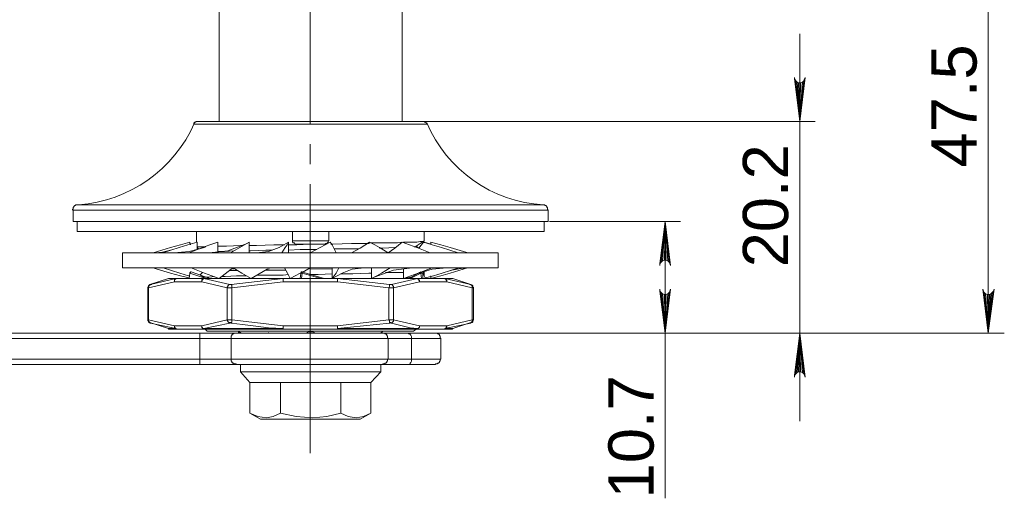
# Model space of a CAD drawing. Header units: millimetres. Extents: x 1769 to 2159, y 1684 to 1953.
# Tile 3 of 9: x 1865 to 1958, y 1856 to 1902. Entities that reach past the tile are written whole.
import ezdxf

# ---------------------------------------------------------------- set-up
doc = ezdxf.new("R2010")
doc.units = ezdxf.units.MM
for name, color, linetype in [('PDF2_几何图形', 7, 'Continuous'), ('PDF2_实体填充', 7, 'Continuous'), ('PDF2_文字', 7, 'Continuous')]:
    doc.layers.add(name, color=color, linetype=linetype)
doc.styles.add('PDF Arial', font='arial.ttf')

msp = doc.modelspace()

# ---------------------------------------------------------------- linework, layer by layer
at = {"layer": 'PDF2_几何图形', "color": 3, "lineweight": 18}
for points in [[(1956.845, 1919.153), (1956.845, 1871.666)], [(1938.879, 1900.234), (1938.879, 1891.854), (1938.879, 1871.666), (1938.879, 1863.286)], [(1892.472, 1891.854), (1940.339, 1891.854)], [(1915.009, 1882.332), (1927.515, 1882.332)], [(1926.055, 1882.332), (1926.055, 1871.666), (1926.055, 1855.922)], [(1885.298, 1871.666), (1940.339, 1871.666)], [(1901.677, 1871.666), (1958.369, 1871.666)], [(1904.343, 1871.666), (1927.515, 1871.666)]]:
    msp.add_lwpolyline(points, dxfattribs=at)
at = {"layer": 'PDF2_几何图形', "lineweight": 18}
for points in [[(1892.218, 1891.6), (1892.218, 1917.185)], [(1892.218, 1887.791), (1892.218, 1889.696)], [(1892.218, 1860.239), (1892.218, 1885.887)]]:
    msp.add_lwpolyline(points, dxfattribs=at)
at = {"layer": 'PDF2_几何图形', "lineweight": 20}
for points in [[(1888.853, 1912.614), (1888.599, 1912.677), (1887.837, 1912.995), (1887.457, 1913.122), (1886.758, 1913.503), (1886.123, 1913.757), (1885.742, 1913.947), (1885.298, 1914.201), (1884.536, 1914.582), (1883.965, 1914.899), (1883.584, 1915.153), (1883.521, 1915.153), (1883.267, 1915.28), (1882.886, 1915.471), (1882.759, 1915.471), (1882.822, 1915.407), (1883.013, 1915.28), (1883.076, 1915.217), (1883.14, 1915.153), (1883.267, 1915.026), (1883.33, 1914.899), (1883.394, 1914.709), (1883.521, 1914.201), (1883.521, 1891.854)], [(1892.154, 1891.854), (1890.186, 1891.854), (1888.218, 1891.854), (1886.314, 1891.854), (1884.6, 1891.854), (1883.267, 1891.854), (1882.695, 1891.854), (1882.251, 1891.854), (1881.743, 1891.854), (1881.552, 1891.854), (1881.489, 1891.854), (1881.426, 1891.854), (1881.362, 1891.854), (1881.299, 1891.854), (1881.299, 1891.791), (1881.235, 1891.791), (1881.172, 1891.791), (1881.172, 1891.727), (1881.108, 1891.727), (1881.108, 1891.664), (1881.108, 1891.6), (1881.172, 1891.6), (1881.362, 1891.6), (1881.743, 1891.6), (1882.251, 1891.6), (1882.949, 1891.6), (1883.774, 1891.6), (1884.727, 1891.6), (1885.806, 1891.6), (1886.949, 1891.6), (1888.218, 1891.6), (1889.552, 1891.6), (1890.885, 1891.6), (1892.218, 1891.6), (1893.615, 1891.6), (1894.948, 1891.6), (1896.281, 1891.6), (1897.487, 1891.6), (1898.693, 1891.6), (1899.709, 1891.6), (1900.661, 1891.6), (1901.487, 1891.6), (1902.185, 1891.6), (1902.756, 1891.6), (1903.137, 1891.6), (1903.328, 1891.6), (1903.391, 1891.6), (1903.328, 1891.664), (1903.264, 1891.727), (1903.201, 1891.791), (1903.137, 1891.791), (1903.074, 1891.854), (1903.01, 1891.854), (1902.947, 1891.854), (1902.756, 1891.854), (1902.185, 1891.854), (1901.169, 1891.854), (1899.773, 1891.854), (1898.058, 1891.854), (1897.17, 1891.854), (1896.154, 1891.854), (1894.186, 1891.854), (1892.218, 1891.854)], [(1914.882, 1883.411), (1914.818, 1883.411), (1914.628, 1883.411), (1914.184, 1883.411), (1913.676, 1883.411), (1912.977, 1883.411), (1912.089, 1883.411), (1911.073, 1883.411), (1909.93, 1883.411), (1908.66, 1883.411), (1907.264, 1883.411), (1905.74, 1883.411), (1904.153, 1883.411), (1902.439, 1883.411), (1900.661, 1883.411), (1898.82, 1883.411), (1896.916, 1883.411), (1895.011, 1883.411), (1893.043, 1883.411), (1891.139, 1883.411), (1889.171, 1883.411), (1887.266, 1883.411), (1885.362, 1883.411), (1883.521, 1883.411), (1881.806, 1883.411), (1880.092, 1883.411), (1878.505, 1883.411), (1876.982, 1883.411), (1875.648, 1883.411), (1874.379, 1883.411), (1873.236, 1883.411), (1872.22, 1883.411), (1871.395, 1883.411), (1870.697, 1883.411), (1870.189, 1883.411), (1869.808, 1883.411), (1869.617, 1883.411), (1869.617, 1882.332), (1869.808, 1882.332), (1870.125, 1882.332), (1870.633, 1882.332), (1871.268, 1882.332), (1872.093, 1882.332), (1873.046, 1882.332), (1874.125, 1882.332), (1875.394, 1882.332), (1876.728, 1882.332), (1878.251, 1882.332), (1879.838, 1882.332), (1881.489, 1882.332), (1883.267, 1882.332), (1885.044, 1882.332), (1886.949, 1882.332), (1888.853, 1882.332), (1890.758, 1882.332), (1892.726, 1882.332), (1894.694, 1882.332), (1896.598, 1882.332), (1898.503, 1882.332), (1900.344, 1882.332), (1902.121, 1882.332), (1903.836, 1882.332), (1905.486, 1882.332), (1907.01, 1882.332), (1908.406, 1882.332), (1909.74, 1882.332), (1910.882, 1882.332), (1911.898, 1882.332), (1912.787, 1882.332), (1913.549, 1882.332), (1914.12, 1882.332), (1914.564, 1882.332), (1914.818, 1882.332), (1914.882, 1882.332), (1914.882, 1883.411), (1914.818, 1883.474), (1914.818, 1883.538), (1914.818, 1883.601), (1914.818, 1883.665), (1914.755, 1883.665), (1914.755, 1883.728), (1914.755, 1883.792), (1914.691, 1883.792), (1914.691, 1883.855), (1914.628, 1883.855), (1914.564, 1883.855), (1914.564, 1883.919), (1914.501, 1883.919), (1914.437, 1883.919), (1914.374, 1883.919)], [(1869.998, 1882.332), (1869.998, 1881.379), (1870.062, 1881.379), (1870.316, 1881.379), (1870.76, 1881.379), (1871.331, 1881.379), (1872.093, 1881.379), (1872.982, 1881.379), (1873.998, 1881.379), (1875.204, 1881.379), (1876.537, 1881.379), (1877.934, 1881.379), (1879.457, 1881.379), (1881.108, 1881.379), (1882.822, 1881.379), (1884.6, 1881.379), (1886.504, 1881.379), (1888.345, 1881.379), (1890.313, 1881.379), (1892.218, 1881.379), (1894.186, 1881.379), (1896.09, 1881.379), (1897.995, 1881.379), (1899.836, 1881.379), (1901.614, 1881.379), (1903.328, 1881.379), (1904.978, 1881.379), (1906.565, 1881.379), (1907.962, 1881.379), (1909.295, 1881.379), (1910.438, 1881.379), (1911.517, 1881.379), (1912.406, 1881.379), (1913.168, 1881.379), (1913.739, 1881.379), (1914.12, 1881.379), (1914.374, 1881.379), (1914.501, 1881.379), (1914.501, 1882.332)], [(1881.362, 1881.379), (1881.362, 1880.364)], [(1890.504, 1881.379), (1890.504, 1880.491), (1890.504, 1880.427), (1890.504, 1880.364), (1890.567, 1880.364), (1890.567, 1880.3), (1890.631, 1880.3), (1890.694, 1880.3), (1890.758, 1880.237)], [(1890.758, 1880.173), (1890.885, 1880.173), (1891.012, 1880.173), (1891.202, 1880.173), (1891.456, 1880.173), (1891.71, 1880.173), (1892.218, 1880.173), (1892.789, 1880.173), (1893.043, 1880.173), (1893.234, 1880.173), (1893.424, 1880.173), (1893.615, 1880.173), (1893.678, 1880.173), (1893.678, 1880.237), (1893.742, 1880.237), (1893.805, 1880.237), (1893.868, 1880.3), (1893.932, 1880.364), (1893.932, 1880.427), (1893.932, 1880.491), (1893.995, 1880.491), (1893.995, 1881.379)], [(1906.311, 1879.348), (1904.724, 1879.856), (1903.836, 1880.11), (1903.01, 1880.364), (1902.566, 1879.792), (1902.312, 1879.983), (1902.693, 1880.237), (1903.074, 1880.491), (1903.074, 1881.379)], [(1894.694, 1879.348), (1894.44, 1879.856), (1894.313, 1880.11), (1894.122, 1880.364), (1892.218, 1879.348), (1890.504, 1879.348), (1888.79, 1879.348), (1887.139, 1879.348), (1885.489, 1879.348), (1883.901, 1879.348), (1882.441, 1879.348), (1881.045, 1879.348), (1879.711, 1879.348), (1878.569, 1879.348), (1877.489, 1879.348), (1876.601, 1879.348), (1875.839, 1879.348), (1875.204, 1879.348), (1874.76, 1879.348), (1874.506, 1879.348), (1874.379, 1879.348), (1874.315, 1879.348), (1874.315, 1877.888), (1874.379, 1877.888), (1874.506, 1877.888), (1874.76, 1877.888), (1875.204, 1877.888), (1875.839, 1877.888), (1876.601, 1877.888), (1877.489, 1877.888), (1878.569, 1877.888), (1879.711, 1877.888), (1881.045, 1877.888), (1882.441, 1877.888), (1883.901, 1877.888), (1885.489, 1877.888), (1887.139, 1877.888), (1888.79, 1877.888), (1890.504, 1877.888), (1892.218, 1877.888), (1892.281, 1877.888)], [(1880.791, 1880.11), (1880.727, 1880.364), (1879.838, 1880.11), (1878.886, 1879.856), (1877.236, 1879.348)], [(1881.426, 1879.665), (1881.426, 1880.364), (1880.537, 1880.11), (1879.711, 1879.856), (1878.124, 1879.348)], [(1884.917, 1879.538), (1884.028, 1879.475), (1883.394, 1879.475), (1883.394, 1880.364), (1882.632, 1880.11), (1881.933, 1879.856), (1880.664, 1879.348)], [(1880.727, 1880.173), (1880.727, 1880.364)], [(1882.251, 1879.919), (1881.933, 1879.919), (1881.679, 1879.919), (1881.489, 1879.919), (1881.426, 1879.856), (1881.552, 1879.729)], [(1886.187, 1880.237), (1884.346, 1879.538), (1882.568, 1879.348)], [(1883.394, 1879.983), (1883.647, 1879.983), (1884.219, 1879.983), (1885.552, 1880.046), (1885.679, 1880.046)], [(1886.377, 1879.348), (1886.377, 1880.364), (1885.933, 1880.11), (1885.489, 1879.856), (1884.6, 1879.348)], [(1886.377, 1880.046), (1887.076, 1880.046), (1888.726, 1880.11), (1889.615, 1880.11), (1889.742, 1880.11)], [(1889.488, 1879.348), (1889.805, 1879.856), (1889.996, 1880.11), (1890.123, 1880.364), (1889.234, 1879.856), (1888.218, 1879.475), (1887.076, 1879.348)], [(1890.123, 1879.348), (1890.123, 1880.364)], [(1890.123, 1880.11), (1890.948, 1880.11), (1892.154, 1880.173)], [(1890.504, 1880.491), (1890.567, 1880.491), (1890.821, 1880.491), (1891.202, 1880.491), (1891.71, 1880.491), (1892.218, 1880.491), (1892.789, 1880.491), (1893.297, 1880.491), (1893.678, 1880.491), (1893.932, 1880.491), (1893.995, 1880.491)], [(1894.186, 1880.173), (1894.376, 1880.173), (1896.154, 1880.237), (1896.979, 1880.237), (1897.805, 1880.237), (1897.932, 1880.3)], [(1896.154, 1879.348), (1896.979, 1879.792), (1897.868, 1880.364), (1898.376, 1880.11), (1898.82, 1879.856), (1899.646, 1879.348), (1900.28, 1879.792), (1900.979, 1880.364), (1901.677, 1880.11), (1902.375, 1879.856), (1903.645, 1879.348)], [(1897.995, 1880.3), (1898.566, 1880.3), (1899.265, 1880.3), (1899.963, 1880.3), (1900.534, 1880.3), (1901.106, 1880.364), (1901.614, 1880.364), (1902.058, 1880.364), (1902.375, 1880.364), (1902.693, 1880.427), (1903.01, 1880.427), (1903.074, 1880.491)], [(1902.312, 1879.983), (1902.248, 1879.919), (1902.121, 1879.919)], [(1907.264, 1879.348), (1906.819, 1879.475), (1905.55, 1879.856), (1904.661, 1880.11), (1903.709, 1880.364), (1903.709, 1880.173), (1903.074, 1880.364), (1903.074, 1880.3)], [(1878.886, 1879.602), (1878.124, 1879.411), (1877.426, 1879.348)], [(1882.124, 1879.856), (1880.664, 1879.475), (1879.204, 1879.348)], [(1881.489, 1879.729), (1881.489, 1879.792)], [(1888.536, 1879.602), (1887.964, 1879.602), (1886.504, 1879.538), (1886.377, 1879.538)], [(1892.853, 1879.665), (1891.266, 1879.665), (1890.123, 1879.602)], [(1891.456, 1877.443), (1892.218, 1877.888), (1893.995, 1877.888), (1895.646, 1877.888), (1897.36, 1877.888), (1899.011, 1877.888), (1900.534, 1877.888), (1902.058, 1877.888), (1903.455, 1877.888), (1904.724, 1877.888), (1905.931, 1877.888), (1906.946, 1877.888), (1907.899, 1877.888), (1908.66, 1877.888), (1909.232, 1877.888), (1909.74, 1877.888), (1909.994, 1877.888), (1910.121, 1877.888), (1910.121, 1879.348), (1909.994, 1879.348), (1909.74, 1879.348), (1909.232, 1879.348), (1908.66, 1879.348), (1907.899, 1879.348), (1906.946, 1879.348), (1905.931, 1879.348), (1904.724, 1879.348), (1903.455, 1879.348), (1902.058, 1879.348), (1900.534, 1879.348), (1899.011, 1879.348), (1897.36, 1879.348), (1895.646, 1879.348), (1893.995, 1879.348), (1892.218, 1879.348), (1892.281, 1879.348)], [(1896.852, 1879.729), (1896.281, 1879.729), (1894.63, 1879.729), (1894.503, 1879.729)], [(1900.344, 1879.856), (1900.28, 1879.856), (1899.138, 1879.792), (1898.82, 1879.792)], [(1902.629, 1879.792), (1902.502, 1879.856)], [(1877.236, 1877.888), (1877.616, 1877.761), (1878.886, 1877.38), (1879.838, 1877.126), (1880.664, 1876.935)], [(1880.664, 1877.126), (1880.6, 1877.126), (1879.775, 1877.38), (1878.188, 1877.888)], [(1880.791, 1877.507), (1880.791, 1877.443), (1880.727, 1877.443), (1880.727, 1877.38), (1880.664, 1876.872), (1880.727, 1877.38)], [(1882.251, 1876.872), (1880.727, 1877.38), (1880.791, 1877.443), (1880.791, 1877.507), (1880.854, 1877.507), (1882.632, 1876.872)], [(1880.727, 1877.38), (1880.727, 1877.38)], [(1880.854, 1877.888), (1882.124, 1877.38), (1882.822, 1877.126), (1883.521, 1876.872), (1884.663, 1877.761), (1884.854, 1877.888), (1885.679, 1877.38), (1886.123, 1877.126), (1886.568, 1876.872), (1888.091, 1877.761), (1888.282, 1877.824)], [(1881.679, 1877.189), (1881.933, 1877.443)], [(1881.743, 1877.253), (1881.743, 1877.189), (1882.124, 1876.935)], [(1883.076, 1877.062), (1882.568, 1876.999), (1882.187, 1876.999)], [(1886.123, 1877.126), (1885.171, 1877.126), (1884.092, 1877.062), (1883.774, 1877.062)], [(1885.298, 1877.634), (1884.6, 1877.634), (1884.473, 1877.634)], [(1884.79, 1877.824), (1884.917, 1877.824)], [(1890.123, 1877.253), (1889.615, 1877.189), (1887.964, 1877.189), (1887.076, 1877.189)], [(1889.869, 1877.697), (1888.091, 1877.697), (1887.964, 1877.697)], [(1889.742, 1877.888), (1890.059, 1877.38), (1890.186, 1877.126), (1890.313, 1876.872), (1891.266, 1877.38)], [(1893.234, 1876.872), (1891.456, 1877.38), (1891.393, 1877.38), (1891.329, 1877.38), (1891.266, 1876.872)], [(1891.393, 1876.872), (1891.456, 1877.38), (1891.456, 1877.443), (1891.456, 1877.507), (1891.393, 1877.507), (1891.329, 1877.443)], [(1891.393, 1877.507), (1893.551, 1876.872)], [(1894.313, 1877.316), (1892.98, 1877.253), (1892.154, 1877.253)], [(1894.313, 1877.824), (1892.218, 1877.761)], [(1894.948, 1877.888), (1894.694, 1877.38), (1894.503, 1877.126), (1894.313, 1876.872), (1895.265, 1877.38), (1896.217, 1877.761), (1897.36, 1877.888)], [(1894.313, 1877.888), (1894.313, 1876.872)], [(1898.058, 1877.38), (1897.805, 1877.38), (1896.281, 1877.316), (1895.138, 1877.316)], [(1897.614, 1877.888), (1897.297, 1877.888)], [(1898.058, 1877.888), (1898.058, 1876.872), (1898.566, 1877.126), (1899.011, 1877.38), (1899.836, 1877.888)], [(1898.312, 1876.999), (1900.153, 1877.697), (1901.931, 1877.888)], [(1901.106, 1877.443), (1900.28, 1877.443), (1899.392, 1877.443)], [(1901.106, 1877.761), (1901.106, 1876.872), (1901.804, 1877.126), (1902.502, 1877.38), (1903.836, 1877.888)], [(1902.756, 1877.443), (1902.756, 1877.507), (1901.614, 1876.872)], [(1902.756, 1877.38), (1901.741, 1876.872)], [(1902.375, 1877.316), (1903.836, 1877.761), (1905.232, 1877.888)], [(1902.566, 1877.443), (1902.629, 1877.38), (1902.566, 1877.38)], [(1902.947, 1877.38), (1902.883, 1877.38), (1902.82, 1877.38), (1902.756, 1877.38), (1902.82, 1876.872)], [(1903.264, 1876.872), (1903.201, 1876.872), (1902.947, 1877.38), (1902.947, 1876.872)], [(1903.01, 1877.507), (1903.01, 1877.253)], [(1903.074, 1877.507), (1903.074, 1877.126)], [(1903.201, 1876.935), (1903.963, 1877.126), (1904.788, 1877.38), (1906.375, 1877.888)], [(1903.709, 1877.062), (1903.709, 1876.872), (1904.661, 1877.126), (1905.55, 1877.38), (1907.2, 1877.888)], [(1903.709, 1876.872), (1903.709, 1877.126)], [(1905.55, 1877.634), (1906.375, 1877.824), (1907.073, 1877.888)], [(1876.918, 1876.301), (1876.855, 1876.237), (1876.791, 1876.174), (1876.728, 1876.047), (1876.728, 1875.983), (1876.728, 1872.936), (1876.728, 1872.872), (1876.791, 1872.809), (1876.791, 1872.746), (1876.855, 1872.682), (1876.918, 1872.682), (1876.918, 1872.619), (1876.982, 1872.619), (1879.394, 1872.111), (1879.14, 1872.111), (1878.886, 1872.111), (1878.759, 1872.111), (1878.696, 1872.111)], [(1877.109, 1876.301), (1876.918, 1876.237)], [(1876.982, 1876.301), (1879.394, 1876.872), (1879.14, 1876.872), (1878.886, 1876.872), (1878.759, 1876.872), (1878.696, 1876.872)], [(1907.772, 1872.936), (1907.708, 1872.936), (1907.645, 1872.936), (1907.645, 1875.983), (1905.232, 1876.555), (1905.232, 1876.618), (1905.232, 1876.682), (1905.169, 1876.745), (1905.169, 1876.809), (1905.105, 1876.809), (1905.042, 1876.872), (1904.978, 1876.872), (1902.375, 1876.872), (1900.788, 1876.872), (1898.947, 1876.872), (1896.916, 1876.872), (1894.821, 1876.872), (1889.615, 1876.872), (1889.615, 1876.809), (1889.615, 1876.745), (1889.615, 1876.682), (1889.615, 1876.618), (1889.615, 1876.555), (1889.615, 1876.618), (1889.615, 1876.682), (1889.615, 1876.745), (1889.615, 1876.809), (1889.615, 1876.872), (1888.536, 1876.872), (1887.457, 1876.872), (1886.441, 1876.872), (1885.489, 1876.872), (1884.536, 1876.872), (1883.647, 1876.872), (1882.822, 1876.872), (1882.06, 1876.872), (1884.536, 1876.301), (1884.6, 1876.301), (1884.663, 1876.301), (1889.615, 1876.872), (1887.52, 1876.872), (1885.489, 1876.872), (1883.711, 1876.872), (1882.124, 1876.872), (1882.06, 1876.872), (1881.997, 1876.809), (1881.933, 1876.809), (1881.933, 1876.745), (1881.87, 1876.682), (1881.87, 1876.618), (1881.87, 1876.555), (1884.282, 1875.983), (1884.282, 1876.047), (1884.346, 1876.11), (1884.346, 1876.174), (1884.409, 1876.237), (1884.473, 1876.301), (1884.536, 1876.301)], [(1884.663, 1876.301), (1884.727, 1876.237), (1884.727, 1876.174), (1884.727, 1876.11), (1884.727, 1876.047), (1884.727, 1875.983), (1884.6, 1875.983), (1884.473, 1875.983), (1884.409, 1875.983), (1884.282, 1875.983), (1884.282, 1872.936), (1884.409, 1872.936), (1884.473, 1872.936), (1884.6, 1872.936), (1884.727, 1872.936), (1884.727, 1872.872), (1884.727, 1872.809), (1884.727, 1872.746), (1884.727, 1872.682), (1884.663, 1872.682), (1884.663, 1872.619)], [(1889.615, 1876.872), (1889.615, 1876.872)], [(1899.963, 1876.301), (1902.439, 1876.872), (1901.677, 1876.872), (1900.852, 1876.872), (1899.963, 1876.872), (1899.011, 1876.872), (1897.995, 1876.872), (1896.979, 1876.872), (1895.963, 1876.872), (1894.821, 1876.872), (1899.773, 1876.301), (1899.836, 1876.301), (1899.9, 1876.301), (1899.963, 1876.301), (1900.026, 1876.301), (1900.026, 1876.237), (1900.09, 1876.237), (1900.09, 1876.174), (1900.153, 1876.11), (1900.153, 1876.047), (1900.153, 1875.983), (1902.629, 1876.555), (1902.629, 1876.618), (1902.629, 1876.682), (1902.566, 1876.682), (1902.566, 1876.745), (1902.566, 1876.809), (1902.502, 1876.809), (1902.439, 1876.872), (1902.375, 1876.872), (1902.439, 1876.872), (1902.502, 1876.809), (1902.566, 1876.809), (1902.566, 1876.745), (1902.629, 1876.682), (1902.629, 1876.618), (1902.629, 1876.555), (1905.232, 1876.555), (1905.232, 1876.618), (1905.232, 1876.682), (1905.169, 1876.682), (1905.169, 1876.745), (1905.169, 1876.809), (1905.105, 1876.809), (1905.042, 1876.872), (1904.978, 1876.872), (1905.486, 1876.872), (1905.677, 1876.872), (1905.74, 1876.872), (1905.804, 1876.872), (1907.518, 1876.301), (1907.581, 1876.237), (1907.645, 1876.174), (1907.645, 1876.11), (1907.645, 1876.047), (1907.645, 1875.983), (1907.708, 1875.983), (1907.772, 1875.983), (1907.772, 1876.047)], [(1894.821, 1876.872), (1894.821, 1876.872)], [(1894.821, 1872.111), (1894.821, 1872.047), (1896.916, 1872.047), (1898.947, 1872.047), (1900.788, 1872.047), (1902.375, 1872.047), (1902.439, 1872.047), (1902.439, 1872.111), (1902.502, 1872.111), (1902.566, 1872.174), (1902.629, 1872.301), (1902.629, 1872.365), (1900.153, 1872.936), (1900.153, 1875.983), (1900.09, 1875.983), (1899.963, 1875.983), (1899.9, 1875.983), (1899.709, 1875.983), (1899.773, 1876.11), (1899.773, 1876.174), (1899.773, 1876.237), (1899.773, 1876.301)], [(1901.296, 1876.935), (1901.804, 1876.999)], [(1903.836, 1876.872), (1903.836, 1876.935)], [(1905.804, 1876.872), (1905.74, 1876.872), (1905.613, 1876.872), (1905.359, 1876.872), (1905.042, 1876.872), (1907.518, 1876.301), (1907.581, 1876.237), (1907.645, 1876.237), (1907.708, 1876.174), (1907.708, 1876.11)], [(1907.581, 1876.237), (1907.391, 1876.301)], [(1907.518, 1876.301), (1907.518, 1876.301)], [(1907.708, 1875.983), (1907.708, 1876.047), (1907.708, 1876.11), (1907.708, 1876.174), (1907.645, 1876.174)], [(1894.821, 1872.365), (1894.821, 1872.301), (1894.821, 1872.174), (1894.821, 1872.111), (1894.821, 1872.047), (1889.615, 1872.047), (1889.615, 1872.111), (1889.615, 1872.174), (1889.615, 1872.238), (1889.615, 1872.301), (1889.615, 1872.365), (1889.615, 1872.301), (1889.615, 1872.174), (1889.615, 1872.111), (1889.615, 1872.047), (1887.52, 1872.047), (1885.489, 1872.047), (1883.711, 1872.047), (1882.124, 1872.047), (1882.06, 1872.047), (1882.06, 1872.111), (1881.997, 1872.111), (1881.933, 1872.111), (1881.933, 1872.174), (1881.87, 1872.238), (1881.87, 1872.301), (1881.87, 1872.365), (1881.87, 1872.301), (1881.87, 1872.238), (1881.87, 1872.174), (1881.933, 1872.174), (1881.933, 1872.111), (1881.997, 1872.111), (1882.06, 1872.047), (1882.124, 1872.047), (1879.521, 1872.047), (1879.457, 1872.047), (1879.394, 1872.111), (1879.331, 1872.174), (1879.267, 1872.174), (1879.267, 1872.238), (1879.267, 1872.301), (1879.267, 1872.365), (1876.791, 1872.936), (1876.791, 1875.983), (1876.728, 1875.983)], [(1907.518, 1872.682), (1907.645, 1872.682), (1907.708, 1872.746), (1907.708, 1872.872), (1907.772, 1872.936), (1907.772, 1875.983)], [(1876.728, 1872.872), (1876.728, 1872.936), (1876.791, 1872.936), (1876.791, 1872.872), (1876.791, 1872.809), (1876.855, 1872.746), (1876.918, 1872.682), (1876.982, 1872.619)], [(1884.536, 1872.619), (1884.473, 1872.682), (1884.409, 1872.682), (1884.409, 1872.746), (1884.346, 1872.746), (1884.346, 1872.809), (1884.282, 1872.872), (1884.282, 1872.936), (1881.87, 1872.365), (1879.267, 1872.365), (1879.267, 1872.301), (1879.267, 1872.174), (1879.331, 1872.111), (1879.394, 1872.111), (1879.521, 1872.047), (1878.95, 1872.047), (1878.759, 1872.047), (1878.696, 1872.047), (1878.696, 1872.111), (1876.918, 1872.682), (1877.109, 1872.619)], [(1899.773, 1872.619), (1899.773, 1872.682), (1899.773, 1872.746), (1899.773, 1872.809), (1899.773, 1872.872), (1899.709, 1872.936), (1899.9, 1872.936), (1899.963, 1872.936), (1900.09, 1872.936), (1900.153, 1872.936), (1900.153, 1872.872), (1900.153, 1872.809), (1900.09, 1872.746), (1900.026, 1872.682), (1899.963, 1872.619)], [(1905.804, 1872.111), (1905.74, 1872.111), (1905.613, 1872.111), (1905.359, 1872.111), (1905.042, 1872.111), (1907.518, 1872.619)], [(1907.391, 1872.619), (1907.581, 1872.682)], [(1881.679, 1871.666), (1814.703, 1871.666)], [(1885.171, 1871.666), (1884.917, 1871.666), (1884.6, 1871.666), (1884.155, 1871.666), (1883.584, 1871.666), (1882.949, 1871.666), (1881.679, 1871.666), (1881.679, 1871.603), (1881.679, 1871.539), (1881.679, 1871.476), (1881.679, 1871.349), (1881.679, 1871.285), (1881.679, 1871.158), (1882.251, 1871.158), (1882.822, 1871.158), (1883.33, 1871.158), (1883.774, 1871.158), (1884.155, 1871.158), (1884.473, 1871.158), (1884.6, 1871.158), (1884.663, 1871.158), (1884.663, 1869.19), (1884.6, 1869.19), (1884.473, 1869.19), (1884.155, 1869.19), (1883.774, 1869.19), (1883.33, 1869.19), (1882.822, 1869.19), (1882.251, 1869.19), (1881.679, 1869.19), (1881.679, 1869.063), (1881.679, 1869), (1881.679, 1868.873), (1881.679, 1868.809), (1881.679, 1868.746), (1881.679, 1868.683)], [(1882.187, 1872.047), (1882.378, 1871.857), (1882.505, 1871.857), (1882.695, 1871.857), (1883.14, 1871.857), (1883.711, 1871.857), (1884.409, 1871.857), (1885.298, 1871.857), (1886.25, 1871.857), (1887.33, 1871.857), (1888.472, 1871.857), (1889.679, 1871.857), (1890.948, 1871.857), (1892.218, 1871.857), (1893.551, 1871.857), (1894.757, 1871.857), (1896.027, 1871.857), (1897.17, 1871.857), (1898.249, 1871.857), (1899.201, 1871.857), (1900.026, 1871.857), (1900.788, 1871.857), (1901.36, 1871.857), (1901.741, 1871.857), (1901.995, 1871.857), (1902.058, 1871.857), (1902.312, 1872.047)], [(1904.661, 1871.158), (1904.47, 1871.158), (1904.09, 1871.158), (1903.518, 1871.158), (1902.756, 1871.158), (1901.868, 1871.158), (1901.36, 1871.158), (1900.915, 1871.158), (1900.534, 1871.158), (1900.217, 1871.158), (1899.963, 1871.158), (1899.836, 1871.158), (1899.709, 1871.158), (1899.646, 1871.158), (1899.582, 1871.158), (1899.328, 1871.158), (1898.947, 1871.158), (1898.376, 1871.158), (1897.678, 1871.158), (1896.852, 1871.158), (1895.9, 1871.158), (1894.884, 1871.158), (1893.805, 1871.158), (1892.726, 1871.158), (1891.583, 1871.158), (1890.504, 1871.158), (1889.425, 1871.158), (1888.409, 1871.158), (1887.52, 1871.158), (1886.695, 1871.158), (1885.996, 1871.158), (1885.425, 1871.158), (1884.981, 1871.158), (1884.727, 1871.158), (1884.663, 1871.158), (1884.663, 1871.222), (1884.663, 1871.285), (1884.663, 1871.349), (1884.663, 1871.412), (1884.727, 1871.412), (1884.727, 1871.476), (1884.727, 1871.539), (1884.79, 1871.539), (1884.79, 1871.603), (1884.854, 1871.603), (1884.917, 1871.603), (1884.917, 1871.666), (1884.981, 1871.666), (1885.044, 1871.666), (1885.108, 1871.666), (1885.171, 1871.666), (1885.298, 1871.666), (1885.679, 1871.666), (1886.314, 1871.666), (1887.203, 1871.666), (1888.345, 1871.666), (1889.615, 1871.666), (1890.885, 1871.666), (1892.154, 1871.666), (1893.424, 1871.666), (1894.757, 1871.666), (1896.027, 1871.666), (1897.106, 1871.666), (1897.995, 1871.666), (1898.693, 1871.666), (1899.074, 1871.666), (1899.138, 1871.666), (1899.201, 1871.666), (1899.265, 1871.666), (1899.328, 1871.666), (1899.328, 1871.603), (1899.392, 1871.603), (1899.455, 1871.603), (1899.455, 1871.539), (1899.519, 1871.539), (1899.519, 1871.476), (1899.519, 1871.412), (1899.582, 1871.412), (1899.582, 1871.349), (1899.582, 1871.285), (1899.582, 1871.222), (1899.646, 1871.158), (1899.646, 1869.19), (1899.582, 1869.19), (1899.582, 1869.127), (1899.582, 1869.063), (1899.582, 1869), (1899.519, 1869), (1899.519, 1868.936), (1899.519, 1868.873), (1899.455, 1868.873), (1899.455, 1868.809), (1899.392, 1868.809), (1899.328, 1868.809), (1899.328, 1868.746), (1899.265, 1868.746), (1899.201, 1868.746), (1899.138, 1868.746), (1899.138, 1868.683), (1899.074, 1868.683), (1898.693, 1868.683), (1897.995, 1868.683), (1897.106, 1868.683), (1896.027, 1868.683), (1894.757, 1868.683), (1893.424, 1868.683), (1892.154, 1868.683), (1890.885, 1868.683), (1889.615, 1868.683), (1888.345, 1868.683), (1887.203, 1868.683), (1886.314, 1868.683), (1885.679, 1868.683), (1885.298, 1868.683), (1885.171, 1868.683)], [(1885.362, 1871.857), (1885.362, 1871.793), (1885.362, 1871.666)], [(1885.742, 1871.666), (1885.615, 1871.666), (1885.552, 1871.73), (1885.489, 1871.73), (1885.425, 1871.793), (1885.362, 1871.793)], [(1888.218, 1871.73), (1888.218, 1871.666)], [(1892.853, 1871.666), (1892.726, 1871.666), (1892.599, 1871.73), (1892.472, 1871.793), (1892.345, 1871.793), (1892.218, 1871.793), (1892.091, 1871.793), (1891.9, 1871.73)], [(1899.074, 1871.793), (1899.011, 1871.73), (1898.947, 1871.73)], [(1899.074, 1871.666), (1899.074, 1871.793), (1899.138, 1871.857)], [(1899.138, 1871.666), (1899.328, 1871.666), (1899.773, 1871.666), (1900.534, 1871.666), (1901.487, 1871.666), (1901.55, 1871.666), (1901.614, 1871.603), (1901.741, 1871.603), (1901.741, 1871.539), (1901.804, 1871.476), (1901.868, 1871.349), (1901.868, 1871.285), (1901.868, 1871.158), (1901.868, 1869.19), (1901.868, 1869.063), (1901.868, 1869), (1901.804, 1868.873), (1901.741, 1868.809), (1901.741, 1868.746), (1901.614, 1868.683), (1901.55, 1868.683), (1901.487, 1868.683), (1900.534, 1868.683), (1899.773, 1868.683), (1899.328, 1868.683), (1899.138, 1868.683)], [(1901.487, 1868.683), (1902.566, 1868.683), (1903.455, 1868.683), (1903.963, 1868.683), (1904.153, 1868.683), (1904.153, 1868.746), (1904.216, 1868.746), (1904.28, 1868.746), (1904.343, 1868.746), (1904.343, 1868.809), (1904.407, 1868.809), (1904.47, 1868.809), (1904.47, 1868.873), (1904.534, 1868.873), (1904.534, 1868.936), (1904.534, 1869), (1904.597, 1869), (1904.597, 1869.063), (1904.597, 1869.127), (1904.597, 1869.19), (1904.661, 1869.19), (1904.661, 1871.158), (1904.597, 1871.222), (1904.597, 1871.285), (1904.597, 1871.349), (1904.597, 1871.412), (1904.534, 1871.412), (1904.534, 1871.476), (1904.534, 1871.539), (1904.47, 1871.539), (1904.47, 1871.603), (1904.407, 1871.603), (1904.343, 1871.603), (1904.343, 1871.666), (1904.28, 1871.666), (1904.216, 1871.666), (1904.153, 1871.666), (1903.963, 1871.666), (1903.455, 1871.666), (1902.566, 1871.666), (1901.487, 1871.666)], [(1904.661, 1869.19), (1904.47, 1869.19), (1904.09, 1869.19), (1903.518, 1869.19), (1902.756, 1869.19), (1901.868, 1869.19), (1901.36, 1869.19), (1900.915, 1869.19), (1900.534, 1869.19), (1900.217, 1869.19), (1899.963, 1869.19), (1899.836, 1869.19), (1899.709, 1869.19), (1899.646, 1869.19), (1899.582, 1869.19), (1899.328, 1869.19), (1898.947, 1869.19), (1898.376, 1869.19), (1897.678, 1869.19), (1896.852, 1869.19), (1895.9, 1869.19), (1894.884, 1869.19), (1893.805, 1869.19), (1892.726, 1869.19), (1891.583, 1869.19), (1890.504, 1869.19), (1889.425, 1869.19), (1888.409, 1869.19), (1887.52, 1869.19), (1886.695, 1869.19), (1885.996, 1869.19), (1885.425, 1869.19), (1884.981, 1869.19), (1884.727, 1869.19), (1884.663, 1869.19), (1884.663, 1869.127), (1884.663, 1869.063), (1884.663, 1869), (1884.727, 1869), (1884.727, 1868.936), (1884.727, 1868.873), (1884.79, 1868.873), (1884.79, 1868.809), (1884.854, 1868.809), (1884.917, 1868.809), (1884.917, 1868.746), (1884.981, 1868.746), (1885.044, 1868.746), (1885.108, 1868.746), (1885.171, 1868.683), (1884.917, 1868.683), (1884.6, 1868.683), (1884.155, 1868.683), (1883.584, 1868.683), (1882.949, 1868.683), (1881.679, 1868.683), (1814.703, 1868.683)], [(1885.552, 1868.683), (1885.552, 1867.984), (1886.441, 1866.968), (1886.504, 1866.968), (1886.631, 1866.968), (1886.885, 1866.968), (1887.266, 1866.968), (1887.647, 1866.968), (1888.155, 1866.968), (1888.726, 1866.968), (1889.361, 1866.968), (1889.361, 1864.048), (1890.885, 1863.731), (1892.472, 1863.604), (1893.805, 1863.731), (1895.138, 1864.048)], [(1889.361, 1866.968), (1890.059, 1866.968), (1890.758, 1866.968), (1891.456, 1866.968), (1892.218, 1866.968), (1892.98, 1866.968), (1893.742, 1866.968), (1894.44, 1866.968), (1895.138, 1866.968), (1895.773, 1866.968), (1896.344, 1866.968), (1896.789, 1866.968), (1897.233, 1866.968), (1897.551, 1866.968), (1897.805, 1866.968), (1897.932, 1866.968), (1897.995, 1866.968), (1898.947, 1867.984), (1898.947, 1868.683)], [(1885.552, 1867.984), (1885.615, 1867.984), (1885.806, 1867.984), (1886.187, 1867.984), (1886.695, 1867.984), (1887.393, 1867.984), (1888.218, 1867.984), (1889.107, 1867.984), (1890.123, 1867.984), (1891.139, 1867.984), (1892.218, 1867.984), (1893.297, 1867.984), (1894.376, 1867.984), (1895.329, 1867.984), (1896.281, 1867.984), (1897.043, 1867.984), (1897.741, 1867.984), (1898.312, 1867.984), (1898.693, 1867.984), (1898.884, 1867.984), (1898.947, 1867.984)], [(1886.441, 1866.968), (1886.441, 1864.048)], [(1897.995, 1864.048), (1897.297, 1863.731), (1896.598, 1863.604), (1895.837, 1863.731), (1895.138, 1864.048), (1895.138, 1866.968)], [(1896.916, 1863.477), (1896.979, 1863.477), (1897.995, 1864.048), (1897.995, 1866.968)], [(1889.361, 1864.048), (1888.663, 1863.731), (1888.028, 1863.604), (1887.203, 1863.731), (1886.441, 1864.048), (1887.457, 1863.477), (1887.52, 1863.477)], [(1887.457, 1863.477), (1887.52, 1863.477), (1887.774, 1863.477), (1888.155, 1863.477), (1888.726, 1863.477), (1889.361, 1863.477), (1890.186, 1863.477), (1891.012, 1863.477), (1891.9, 1863.477), (1892.789, 1863.477), (1893.678, 1863.477), (1894.503, 1863.477), (1895.265, 1863.477), (1895.9, 1863.477), (1896.408, 1863.477), (1896.789, 1863.477), (1896.979, 1863.477)], [(1887.584, 1863.477), (1887.52, 1863.477), (1887.71, 1863.477), (1888.091, 1863.477), (1888.599, 1863.477), (1889.234, 1863.477), (1889.996, 1863.477), (1890.821, 1863.477), (1891.647, 1863.477), (1892.599, 1863.477), (1893.551, 1863.477), (1894.44, 1863.477), (1895.265, 1863.477), (1895.9, 1863.477), (1896.344, 1863.477)]]:
    msp.add_lwpolyline(points, dxfattribs=at)
for points in [[(1900.979, 1891.854), (1900.979, 1914.201), (1901.106, 1914.709), (1901.169, 1914.899), (1901.233, 1915.026), (1901.296, 1915.153), (1901.36, 1915.217), (1901.55, 1915.344), (1901.677, 1915.407), (1901.741, 1915.471), (1901.614, 1915.471), (1901.36, 1915.344), (1901.169, 1915.28), (1900.979, 1915.153, -0.027821), (1895.646, 1912.614)], [(1903.328, 1891.727, 0.286099), (1914.437, 1883.919), (1914.374, 1883.919), (1914.12, 1883.919), (1913.676, 1883.919), (1913.104, 1883.919), (1912.342, 1883.919), (1911.454, 1883.919), (1910.438, 1883.919), (1909.232, 1883.919), (1907.962, 1883.919), (1906.502, 1883.919), (1904.978, 1883.919), (1903.328, 1883.919), (1901.614, 1883.919), (1899.836, 1883.919), (1897.995, 1883.919), (1896.09, 1883.919), (1894.186, 1883.919), (1892.218, 1883.919), (1890.313, 1883.919), (1888.409, 1883.919), (1886.504, 1883.919), (1884.663, 1883.919), (1882.822, 1883.919), (1881.108, 1883.919), (1879.521, 1883.919), (1877.934, 1883.919), (1876.537, 1883.919), (1875.204, 1883.919), (1874.061, 1883.919), (1872.982, 1883.919), (1872.093, 1883.919), (1871.395, 1883.919), (1870.76, 1883.919), (1870.379, 1883.919), (1870.125, 1883.919), (1870.062, 1883.919), (1869.998, 1883.919), (1869.935, 1883.919), (1869.871, 1883.919), (1869.808, 1883.855), (1869.744, 1883.855), (1869.744, 1883.792), (1869.681, 1883.792), (1869.681, 1883.728), (1869.617, 1883.665), (1869.617, 1883.601), (1869.617, 1883.538), (1869.554, 1883.474), (1869.554, 1883.411)]]:
    msp.add_lwpolyline(points, format="xyb", dxfattribs=at)
at = {"layer": 'PDF2_几何图形', "color": 3, "lineweight": 18}
for points in [[(1938.879, 1891.854), (1938.371, 1895.917), (1938.371, 1896.044)], [(1938.879, 1891.854), (1938.498, 1895.727), (1938.371, 1895.917)], [(1938.879, 1891.854), (1939.387, 1896.044), (1939.323, 1895.917)], [(1938.879, 1891.854), (1939.323, 1895.917), (1939.26, 1895.727)], [(1938.879, 1891.854), (1938.625, 1895.6), (1938.498, 1895.727)], [(1938.879, 1891.854), (1938.752, 1895.536), (1938.625, 1895.6)], [(1938.879, 1891.854), (1938.943, 1895.536), (1938.752, 1895.536)], [(1938.879, 1891.854), (1939.26, 1895.727), (1939.133, 1895.6)], [(1938.879, 1891.854), (1939.133, 1895.6), (1938.943, 1895.536)], [(1926.055, 1882.332), (1925.547, 1878.142), (1925.547, 1878.332)], [(1926.055, 1882.332), (1925.547, 1878.332), (1925.674, 1878.459)], [(1926.055, 1882.332), (1925.674, 1878.459), (1925.801, 1878.586)], [(1926.055, 1882.332), (1925.801, 1878.586), (1925.992, 1878.65)], [(1926.055, 1882.332), (1925.992, 1878.65), (1926.119, 1878.65)], [(1926.055, 1882.332), (1926.119, 1878.65), (1926.309, 1878.586)], [(1926.055, 1882.332), (1926.309, 1878.586), (1926.436, 1878.459)], [(1926.055, 1882.332), (1926.436, 1878.459), (1926.5, 1878.332)], [(1926.055, 1882.332), (1926.5, 1878.332), (1926.563, 1878.142)], [(1926.055, 1871.666), (1925.547, 1875.666), (1925.547, 1875.856)], [(1926.055, 1871.666), (1925.674, 1875.539), (1925.547, 1875.666)], [(1926.055, 1871.666), (1925.801, 1875.412), (1925.674, 1875.539)], [(1926.055, 1871.666), (1925.992, 1875.348), (1925.801, 1875.412)], [(1926.055, 1871.666), (1926.119, 1875.348), (1925.992, 1875.348)], [(1926.055, 1871.666), (1926.563, 1875.856), (1926.5, 1875.666)], [(1926.055, 1871.666), (1926.5, 1875.666), (1926.436, 1875.539)], [(1926.055, 1871.666), (1926.436, 1875.539), (1926.309, 1875.412)], [(1926.055, 1871.666), (1926.309, 1875.412), (1926.119, 1875.348)], [(1956.845, 1871.666), (1956.401, 1875.666), (1956.337, 1875.856)], [(1956.845, 1871.666), (1956.464, 1875.539), (1956.401, 1875.666)], [(1956.845, 1871.666), (1956.591, 1875.412), (1956.464, 1875.539)], [(1956.845, 1871.666), (1956.782, 1875.348), (1956.591, 1875.412)], [(1956.845, 1871.666), (1956.972, 1875.348), (1956.782, 1875.348)], [(1956.845, 1871.666), (1957.417, 1875.856), (1957.353, 1875.666)], [(1956.845, 1871.666), (1957.353, 1875.666), (1957.226, 1875.539)], [(1956.845, 1871.666), (1957.226, 1875.539), (1957.099, 1875.412)], [(1956.845, 1871.666), (1957.099, 1875.412), (1956.972, 1875.348)], [(1938.879, 1871.666), (1938.371, 1867.667), (1938.498, 1867.794)], [(1938.879, 1871.666), (1938.371, 1867.476), (1938.371, 1867.667)], [(1938.879, 1871.666), (1938.498, 1867.794), (1938.625, 1867.921)], [(1938.879, 1871.666), (1938.625, 1867.921), (1938.752, 1867.984)], [(1938.879, 1871.666), (1938.752, 1867.984), (1938.943, 1867.984)], [(1938.879, 1871.666), (1939.323, 1867.667), (1939.387, 1867.476)], [(1938.879, 1871.666), (1939.133, 1867.921), (1939.26, 1867.794)], [(1938.879, 1871.666), (1938.943, 1867.984), (1939.133, 1867.921)], [(1938.879, 1871.666), (1939.26, 1867.794), (1939.323, 1867.667)]]:
    msp.add_lwpolyline(points, close=True, dxfattribs=at)
at = {"layer": 'PDF2_几何图形', "lineweight": 20}
for points in [[(1876.791, 1875.983), (1879.267, 1876.555), (1881.87, 1876.555), (1881.87, 1876.618), (1881.87, 1876.682), (1881.87, 1876.745), (1881.933, 1876.809), (1881.997, 1876.872), (1882.06, 1876.872), (1882.124, 1876.872), (1879.521, 1876.872), (1879.457, 1876.872), (1879.394, 1876.872), (1879.394, 1876.809), (1879.331, 1876.809), (1879.267, 1876.745), (1879.267, 1876.682), (1879.267, 1876.618), (1879.267, 1876.555), (1879.267, 1876.618), (1879.267, 1876.682), (1879.267, 1876.745), (1879.331, 1876.809), (1879.394, 1876.809), (1879.394, 1876.872), (1879.457, 1876.872), (1879.521, 1876.872), (1878.95, 1876.872), (1878.759, 1876.872), (1878.696, 1876.872), (1876.918, 1876.301), (1876.982, 1876.301), (1876.918, 1876.301), (1876.918, 1876.237), (1876.855, 1876.237), (1876.855, 1876.174), (1876.791, 1876.11), (1876.791, 1876.047)], [(1889.615, 1872.365), (1894.821, 1872.365), (1899.709, 1872.936), (1899.709, 1875.983), (1894.821, 1876.555), (1889.615, 1876.555), (1884.727, 1875.983), (1884.727, 1872.936)], [(1894.821, 1876.555), (1894.821, 1876.618), (1894.821, 1876.682), (1894.821, 1876.745), (1894.821, 1876.809), (1894.821, 1876.872), (1894.821, 1876.809), (1894.821, 1876.745), (1894.821, 1876.682), (1894.821, 1876.618)], [(1882.06, 1872.111), (1882.822, 1872.111), (1883.647, 1872.111), (1884.536, 1872.111), (1885.489, 1872.111), (1886.441, 1872.111), (1887.457, 1872.111), (1888.536, 1872.111), (1889.615, 1872.111), (1888.218, 1872.174), (1886.758, 1872.365), (1885.742, 1872.492), (1884.663, 1872.619), (1884.6, 1872.682), (1884.536, 1872.682), (1884.536, 1872.619)], [(1894.821, 1872.111), (1895.963, 1872.111), (1896.979, 1872.111), (1897.995, 1872.111), (1899.011, 1872.111), (1899.963, 1872.111), (1900.852, 1872.111), (1901.677, 1872.111), (1902.439, 1872.111), (1901.741, 1872.174), (1900.979, 1872.365), (1900.471, 1872.492), (1899.963, 1872.619), (1899.9, 1872.619), (1899.9, 1872.682), (1899.836, 1872.682), (1899.773, 1872.619)], [(1907.645, 1872.936), (1905.232, 1872.365), (1902.629, 1872.365), (1902.629, 1872.301), (1902.629, 1872.238), (1902.566, 1872.174), (1902.502, 1872.111), (1902.439, 1872.111), (1902.439, 1872.047), (1902.375, 1872.047), (1904.978, 1872.047), (1905.042, 1872.047), (1905.042, 1872.111), (1905.105, 1872.111), (1905.169, 1872.174), (1905.232, 1872.238), (1905.232, 1872.301), (1905.232, 1872.365), (1905.232, 1872.301), (1905.169, 1872.238), (1905.169, 1872.174), (1905.105, 1872.111), (1905.042, 1872.111), (1905.042, 1872.047), (1904.978, 1872.047), (1905.486, 1872.047), (1905.677, 1872.047), (1905.74, 1872.047), (1905.804, 1872.111), (1907.518, 1872.682), (1907.518, 1872.619), (1907.518, 1872.682), (1907.581, 1872.682), (1907.581, 1872.746), (1907.645, 1872.746), (1907.645, 1872.809), (1907.645, 1872.872)], [(1814.703, 1871.158), (1814.703, 1869.19), (1881.679, 1869.19), (1881.679, 1871.158)]]:
    msp.add_lwpolyline(points, close=True, dxfattribs=at)
msp.add_arc((1869.232, 1896.9), 13.012, 273.93684, 336.57588, dxfattribs=at)
at = {"layer": 'PDF2_实体填充', "color": 3, "lineweight": 0, "transparency": 33554559}
for points in [[(1938.879, 1891.854), (1938.371, 1895.917), (1938.371, 1896.044)], [(1938.879, 1891.854), (1938.498, 1895.727), (1938.371, 1895.917)], [(1938.879, 1891.854), (1939.387, 1896.044), (1939.323, 1895.917)], [(1938.879, 1891.854), (1939.323, 1895.917), (1939.26, 1895.727)], [(1938.879, 1891.854), (1938.625, 1895.6), (1938.498, 1895.727)], [(1938.879, 1891.854), (1938.752, 1895.536), (1938.625, 1895.6)], [(1938.879, 1891.854), (1938.943, 1895.536), (1938.752, 1895.536)], [(1938.879, 1891.854), (1939.26, 1895.727), (1939.133, 1895.6)], [(1938.879, 1891.854), (1939.133, 1895.6), (1938.943, 1895.536)], [(1926.055, 1882.332), (1925.547, 1878.142), (1925.547, 1878.332)], [(1926.055, 1882.332), (1925.547, 1878.332), (1925.674, 1878.459)], [(1926.055, 1882.332), (1925.674, 1878.459), (1925.801, 1878.586)], [(1926.055, 1882.332), (1925.801, 1878.586), (1925.992, 1878.65)], [(1926.055, 1882.332), (1925.992, 1878.65), (1926.119, 1878.65)], [(1926.055, 1882.332), (1926.119, 1878.65), (1926.309, 1878.586)], [(1926.055, 1882.332), (1926.309, 1878.586), (1926.436, 1878.459)], [(1926.055, 1882.332), (1926.436, 1878.459), (1926.5, 1878.332)], [(1926.055, 1882.332), (1926.5, 1878.332), (1926.563, 1878.142)], [(1926.055, 1871.666), (1925.547, 1875.666), (1925.547, 1875.856)], [(1926.055, 1871.666), (1925.674, 1875.539), (1925.547, 1875.666)], [(1926.055, 1871.666), (1925.801, 1875.412), (1925.674, 1875.539)], [(1926.055, 1871.666), (1925.992, 1875.348), (1925.801, 1875.412)], [(1926.055, 1871.666), (1926.119, 1875.348), (1925.992, 1875.348)], [(1926.055, 1871.666), (1926.563, 1875.856), (1926.5, 1875.666)], [(1926.055, 1871.666), (1926.5, 1875.666), (1926.436, 1875.539)], [(1926.055, 1871.666), (1926.436, 1875.539), (1926.309, 1875.412)], [(1926.055, 1871.666), (1926.309, 1875.412), (1926.119, 1875.348)], [(1956.845, 1871.666), (1956.401, 1875.666), (1956.337, 1875.856)], [(1956.845, 1871.666), (1956.464, 1875.539), (1956.401, 1875.666)], [(1956.845, 1871.666), (1956.591, 1875.412), (1956.464, 1875.539)], [(1956.845, 1871.666), (1956.782, 1875.348), (1956.591, 1875.412)], [(1956.845, 1871.666), (1956.972, 1875.348), (1956.782, 1875.348)], [(1956.845, 1871.666), (1957.417, 1875.856), (1957.353, 1875.666)], [(1956.845, 1871.666), (1957.353, 1875.666), (1957.226, 1875.539)], [(1956.845, 1871.666), (1957.226, 1875.539), (1957.099, 1875.412)], [(1956.845, 1871.666), (1957.099, 1875.412), (1956.972, 1875.348)], [(1938.879, 1871.666), (1938.371, 1867.667), (1938.498, 1867.794)], [(1938.879, 1871.666), (1938.371, 1867.476), (1938.371, 1867.667)], [(1938.879, 1871.666), (1938.498, 1867.794), (1938.625, 1867.921)], [(1938.879, 1871.666), (1938.625, 1867.921), (1938.752, 1867.984)], [(1938.879, 1871.666), (1938.752, 1867.984), (1938.943, 1867.984)], [(1938.879, 1871.666), (1939.323, 1867.667), (1939.387, 1867.476)], [(1938.879, 1871.666), (1939.133, 1867.921), (1939.26, 1867.794)], [(1938.879, 1871.666), (1938.943, 1867.984), (1939.133, 1867.921)], [(1938.879, 1871.666), (1939.26, 1867.794), (1939.323, 1867.667)]]:
    msp.add_solid(points, dxfattribs=at)

# ---------------------------------------------------------------- texts
at = {"layer": 'PDF2_文字', "color": 3, "char_height": 4.3171, "attachment_point": 7, "rotation": 90, "style": 'PDF Arial'}
for s, insert in [('47.5', (1955.791, 1887.474)), ('20.2', (1937.825, 1877.951))]:
    msp.add_mtext(s, dxfattribs=dict(at, insert=insert))
at = {"layer": 'PDF2_文字', "insert": (1925.001, 1855.922), "char_height": 4.3171, "attachment_point": 7, "rotation": 90, "style": 'PDF Arial'}
msp.add_mtext('10.7', dxfattribs=at)

doc.saveas('drawing.dxf')
